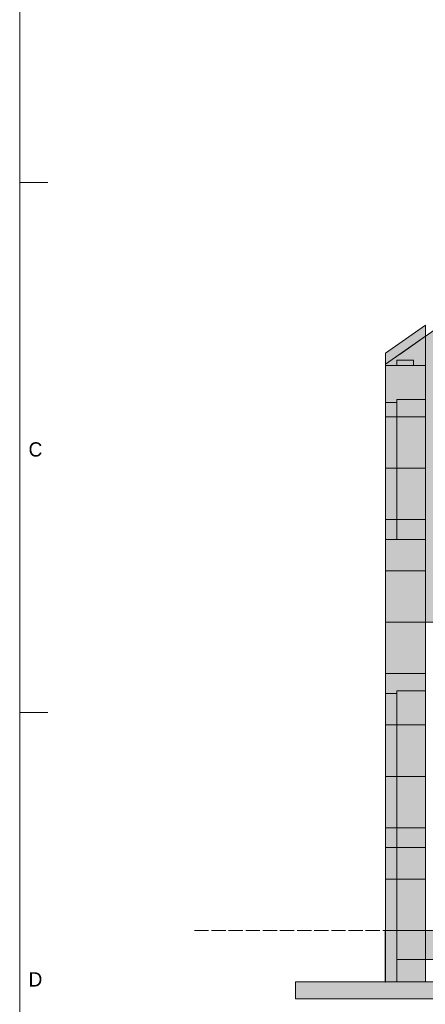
# Model space of a CAD drawing. Header units: millimetres. Extents: x 17 to 413, y 4 to 292.
# Tile 2 of 66: x 20 to 56, y 123 to 210. Entities that reach past the tile are written whole.
import ezdxf
from ezdxf.enums import TextEntityAlignment as Align

# ---------------------------------------------------------------- set-up
doc = ezdxf.new("R2010")
doc.units = ezdxf.units.MM
doc.linetypes.add('DASHED', pattern=[1.524, 1.27, -0.254])
for name, color, linetype in [('FILL-EPS', 7, 'Continuous'), ('FILL-LIGHT', 7, 'Continuous'), ('LINE-C_2E8C94', 7, 'Continuous'), ('LINE-C_337880', 7, 'Continuous'), ('LINE-INK', 7, 'Continuous'), ('LINE-STEEL-DASH', 7, 'DASHED'), ('LINE-STEEL_GREY', 7, 'Continuous'), ('TEXT-STEEL_GREY', 7, 'Continuous')]:
    doc.layers.add(name, color=color, linetype=linetype)

msp = doc.modelspace()

# ---------------------------------------------------------------- hatches: boundary and pattern name
at = {"layer": 'FILL-EPS', "true_color": 0xccffff}
h = msp.add_hatch(color=7, dxfattribs=at)
h.dxf.hatch_style = 1
h.paths.add_polyline_path([(56.101, 156.538), (56.101, 181.988), (56.088, 181.979), (90.405, 206.008), (90.409, 206.011), (90.409, 206.011), (90.422, 206.02), (90.422, 206.02), (91.579, 206.83), (93.421, 206.83), (128.899, 181.988), (128.899, 156.538)])
h = msp.add_hatch(color=7, dxfattribs=at)
h.dxf.hatch_style = 1
h.paths.add_polyline_path([(52.542, 179.398), (52.542, 180.486), (56.098, 182.976), (56.098, 179.398)])
h = msp.add_hatch(color=7, dxfattribs=at)
h.dxf.hatch_style = 1
h.paths.add_polyline_path([(52.542, 180.486), (56.098, 182.976), (56.098, 179.398), (52.542, 179.398)])
h = msp.add_hatch(color=7, dxfattribs=at)
h.dxf.hatch_style = 1
h.paths.add_polyline_path([(52.542, 156.538), (52.542, 171.221), (52.542, 171.231), (52.542, 179.496), (56.101, 181.988), (56.103, 182.004), (56.103, 182.004), (56.105, 182.004), (56.106, 182.003), (56.105, 182), (56.101, 181.988), (56.101, 156.538)])
h = msp.add_hatch(color=7, dxfattribs=at)
h.dxf.hatch_style = 1
h.paths.add_polyline_path([(52.542, 179.496), (53.837, 180.403), (53.843, 180.407), (56.101, 181.988), (56.101, 179.398), (52.542, 179.398)])
h = msp.add_hatch(color=7, dxfattribs=at)
h.dxf.hatch_style = 1
h.paths.add_polyline_path([(52.542, 179.398), (52.542, 179.496), (56.101, 181.988), (56.101, 156.538), (56.101, 156.538), (56.101, 156.528), (56.098, 156.538), (52.542, 156.538), (52.542, 171.232), (52.542, 171.251)])
h = msp.add_hatch(color=7, dxfattribs=at)
h.dxf.hatch_style = 1
h.paths.add_polyline_path([(52.542, 179.496), (56.101, 181.988), (56.101, 156.538), (52.542, 156.538), (52.542, 171.24)])
h = msp.add_hatch(color=7, dxfattribs=at)
h.dxf.hatch_style = 1
h.paths.add_polyline_path([(52.542, 179.398), (56.098, 179.398), (56.098, 179.402), (56.098, 179.398), (56.101, 179.398), (56.101, 156.538), (56.101, 156.538), (56.101, 156.528), (56.102, 156.523), (56.102, 156.523), (56.101, 156.522), (56.101, 156.522), (56.101, 156.522), (56.098, 156.538), (52.542, 156.538), (52.542, 171.24), (52.542, 171.25)])
h = msp.add_hatch(color=7, dxfattribs=at)
h.dxf.hatch_style = 1
h.paths.add_polyline_path([(52.542, 156.538), (52.542, 179.398), (56.098, 179.398), (56.098, 156.538), (52.542, 156.538)])
h = msp.add_hatch(color=7, dxfattribs=at)
h.dxf.hatch_style = 1
h.paths.add_polyline_path([(52.542, 179.398), (56.098, 179.398), (56.098, 156.538), (52.542, 156.538)])
h = msp.add_hatch(color=7, dxfattribs=at)
h.dxf.hatch_style = 1
h.paths.add_polyline_path([(53.548, 176.355), (56.098, 176.355), (56.098, 163.908), (53.548, 163.908)])
h = msp.add_hatch(color=7, dxfattribs=at)
h.dxf.hatch_style = 1
h.paths.add_polyline_path([(53.548, 163.908), (53.548, 176.355), (56.098, 176.355), (56.098, 163.908)])
h = msp.add_hatch(color=7, dxfattribs=at)
h.dxf.hatch_style = 1
h.paths.add_polyline_path([(53.548, 176.355), (56.098, 176.355), (56.098, 163.908), (53.548, 163.908)])
h = msp.add_hatch(color=7, dxfattribs=at)
h.dxf.hatch_style = 1
h.paths.add_polyline_path([(53.548, 163.908), (53.548, 176.355), (56.098, 176.355), (56.098, 163.908)])
h = msp.add_hatch(color=7, dxfattribs=at)
h.dxf.hatch_style = 1
h.paths.add_polyline_path([(53.548, 176.355), (56.098, 176.355), (56.098, 163.908), (53.548, 163.908)])
h = msp.add_hatch(color=7, dxfattribs=at)
h.dxf.hatch_style = 1
h.paths.add_polyline_path([(53.548, 163.908), (53.548, 176.355), (56.098, 176.355), (56.098, 163.908)])
h = msp.add_hatch(color=7, dxfattribs=at)
h.dxf.hatch_style = 1
h.paths.add_polyline_path([(53.548, 176.355), (56.098, 176.355), (56.098, 163.908), (53.548, 163.908)])
h = msp.add_hatch(color=7, dxfattribs=at)
h.dxf.hatch_style = 1
h.paths.add_polyline_path([(53.548, 163.908), (53.548, 176.355), (56.098, 176.355), (56.098, 163.908)])
h = msp.add_hatch(color=7, dxfattribs=at)
h.dxf.hatch_style = 1
h.paths.add_polyline_path([(52.542, 176.105), (53.548, 176.105), (53.548, 163.908), (52.542, 163.908)])
h = msp.add_hatch(color=7, dxfattribs=at)
h.dxf.hatch_style = 1
h.paths.add_polyline_path([(52.542, 163.908), (52.542, 176.105), (53.548, 176.105), (53.548, 163.908)])
h = msp.add_hatch(color=7, dxfattribs=at)
h.dxf.hatch_style = 1
h.paths.add_polyline_path([(52.542, 176.105), (53.548, 176.105), (53.548, 163.908), (52.542, 163.908)])
h = msp.add_hatch(color=7, dxfattribs=at)
h.dxf.hatch_style = 1
h.paths.add_polyline_path([(52.542, 163.908), (52.542, 176.105), (53.548, 176.105), (53.548, 163.908)])
h = msp.add_hatch(color=7, dxfattribs=at)
h.dxf.hatch_style = 1
h.paths.add_polyline_path([(52.542, 176.105), (53.548, 176.105), (53.548, 163.908), (52.542, 163.908)])
h = msp.add_hatch(color=7, dxfattribs=at)
h.dxf.hatch_style = 1
h.paths.add_polyline_path([(52.542, 163.908), (52.542, 176.105), (53.548, 176.105), (53.548, 163.908)])
h = msp.add_hatch(color=7, dxfattribs=at)
h.dxf.hatch_style = 1
h.paths.add_polyline_path([(52.542, 176.105), (53.548, 176.105), (53.548, 163.908), (52.542, 163.908)])
h = msp.add_hatch(color=7, dxfattribs=at)
h.dxf.hatch_style = 1
h.paths.add_polyline_path([(52.542, 163.908), (52.542, 176.105), (53.548, 176.105), (53.548, 163.908)])
h = msp.add_hatch(color=7, dxfattribs=at)
h.dxf.hatch_style = 1
h.paths.add_polyline_path([(52.542, 129.106), (52.542, 156.538), (56.098, 156.538), (56.101, 156.554), (56.101, 156.554), (56.101, 129.106), (56.098, 129.106)])
h = msp.add_hatch(color=7, dxfattribs=at)
h.dxf.hatch_style = 1
h.paths.add_polyline_path([(52.542, 129.106), (52.542, 156.538), (56.101, 156.538), (56.101, 129.106)])
h = msp.add_hatch(color=7, dxfattribs=at)
h.dxf.hatch_style = 1
h.paths.add_polyline_path([(52.542, 156.538), (56.098, 156.538), (56.101, 156.538), (56.101, 129.106), (56.101, 129.106), (56.101, 129.09), (56.101, 129.09), (56.098, 129.106), (52.542, 129.106)])
h = msp.add_hatch(color=7, dxfattribs=at)
h.dxf.hatch_style = 1
h.paths.add_polyline_path([(52.542, 129.106), (52.542, 156.538), (56.098, 156.538), (56.098, 129.106)])
h = msp.add_hatch(color=7, dxfattribs=at)
h.dxf.hatch_style = 1
h.paths.add_polyline_path([(52.542, 156.538), (56.098, 156.538), (56.098, 129.106), (52.542, 129.106)])
h = msp.add_hatch(color=7, dxfattribs=at)
h.dxf.hatch_style = 1
h.paths.add_polyline_path([(52.542, 156.538), (56.101, 156.538), (56.101, 129.106), (52.542, 129.106)])
h = msp.add_hatch(color=7, dxfattribs=at)
h.dxf.hatch_style = 1
h.paths.add_polyline_path([(52.542, 150.197), (53.548, 150.197), (53.548, 129.106), (52.542, 129.106)])
h = msp.add_hatch(color=7, dxfattribs=at)
h.dxf.hatch_style = 1
h.paths.add_polyline_path([(52.542, 129.106), (52.542, 150.197), (53.548, 150.197), (53.548, 129.106)])
h = msp.add_hatch(color=7, dxfattribs=at)
h.dxf.hatch_style = 1
h.paths.add_polyline_path([(52.542, 150.197), (53.548, 150.197), (53.548, 136.476), (52.542, 136.476)])
h = msp.add_hatch(color=7, dxfattribs=at)
h.dxf.hatch_style = 1
h.paths.add_polyline_path([(52.542, 136.476), (52.542, 150.197), (53.548, 150.197), (53.548, 136.476)])
h = msp.add_hatch(color=7, dxfattribs=at)
h.dxf.hatch_style = 1
h.paths.add_polyline_path([(52.542, 150.197), (53.548, 150.197), (53.548, 136.476), (52.542, 136.476)])
h = msp.add_hatch(color=7, dxfattribs=at)
h.dxf.hatch_style = 1
h.paths.add_polyline_path([(52.542, 136.476), (52.542, 150.197), (53.548, 150.197), (53.548, 136.476)])
h = msp.add_hatch(color=7, dxfattribs=at)
h.dxf.hatch_style = 1
h.paths.add_polyline_path([(52.542, 150.197), (53.548, 150.197), (53.548, 129.106), (52.542, 129.106)])
h = msp.add_hatch(color=7, dxfattribs=at)
h.dxf.hatch_style = 1
h.paths.add_polyline_path([(52.542, 129.106), (52.542, 150.197), (53.548, 150.197), (53.548, 129.106)])
h = msp.add_hatch(color=7, dxfattribs=at)
h.dxf.hatch_style = 1
h.paths.add_polyline_path([(53.548, 150.447), (56.098, 150.447), (56.098, 129.106), (53.548, 129.106)])
h = msp.add_hatch(color=7, dxfattribs=at)
h.dxf.hatch_style = 1
h.paths.add_polyline_path([(53.548, 129.106), (53.548, 150.447), (56.098, 150.447), (56.098, 129.106)])
h = msp.add_hatch(color=7, dxfattribs=at)
h.dxf.hatch_style = 1
h.paths.add_polyline_path([(53.548, 150.447), (56.098, 150.447), (56.098, 136.476), (53.548, 136.476)])
h = msp.add_hatch(color=7, dxfattribs=at)
h.dxf.hatch_style = 1
h.paths.add_polyline_path([(53.548, 136.476), (53.548, 150.447), (56.098, 150.447), (56.098, 136.476)])
h = msp.add_hatch(color=7, dxfattribs=at)
h.dxf.hatch_style = 1
h.paths.add_polyline_path([(53.548, 150.447), (56.098, 150.447), (56.098, 136.476), (53.548, 136.476)])
h = msp.add_hatch(color=7, dxfattribs=at)
h.dxf.hatch_style = 1
h.paths.add_polyline_path([(53.548, 136.476), (53.548, 150.447), (56.098, 150.447), (56.098, 136.476)])
h = msp.add_hatch(color=7, dxfattribs=at)
h.dxf.hatch_style = 1
h.paths.add_polyline_path([(53.548, 150.447), (56.098, 150.447), (56.098, 129.106), (53.548, 129.106)])
h = msp.add_hatch(color=7, dxfattribs=at)
h.dxf.hatch_style = 1
h.paths.add_polyline_path([(53.548, 129.106), (53.548, 150.447), (56.098, 150.447), (56.098, 129.106)])
at = {"layer": 'FILL-EPS', "true_color": 0xc0f0f0}
h = msp.add_hatch(color=254, dxfattribs=at)
h.dxf.hatch_style = 1
h.paths.add_polyline_path([(52.534, 129.106), (52.534, 129.122), (52.536, 129.122), (52.536, 129.122), (52.539, 129.122), (52.542, 129.122), (52.542, 124.534), (52.542, 124.534), (52.542, 124.518), (52.542, 124.518), (52.538, 124.518), (52.534, 124.518)])
at = {"layer": 'FILL-EPS', "true_color": 0xccffff}
h = msp.add_hatch(color=7, dxfattribs=at)
h.dxf.hatch_style = 1
h.paths.add_polyline_path([(52.542, 124.534), (52.542, 129.106), (53.559, 129.106), (53.559, 124.534)])
h = msp.add_hatch(color=7, dxfattribs=at)
h.dxf.hatch_style = 1
h.paths.add_polyline_path([(52.542, 129.106), (53.559, 129.106), (53.559, 124.534), (52.542, 124.534)])
h = msp.add_hatch(color=7, dxfattribs=at)
h.dxf.hatch_style = 1
h.paths.add_polyline_path([(52.542, 124.534), (52.542, 129.106), (53.559, 129.106), (53.559, 124.534)])
h = msp.add_hatch(color=7, dxfattribs=at)
h.dxf.hatch_style = 1
h.paths.add_polyline_path([(52.542, 129.106), (53.559, 129.106), (53.559, 124.534), (52.542, 124.534)])
h = msp.add_hatch(color=7, dxfattribs=at)
h.dxf.hatch_style = 1
h.paths.add_polyline_path([(52.542, 129.106), (56.101, 129.106), (56.101, 124.534), (52.542, 124.534)])
h = msp.add_hatch(color=7, dxfattribs=at)
h.dxf.hatch_style = 1
h.paths.add_polyline_path([(52.542, 124.534), (52.542, 129.106), (56.101, 129.106), (56.101, 124.534)])
h = msp.add_hatch(color=7, dxfattribs=at)
h.dxf.hatch_style = 1
h.paths.add_polyline_path([(53.559, 129.106), (55.086, 129.106), (56.101, 129.106), (56.101, 124.534), (55.086, 124.534), (53.559, 124.534)])
h = msp.add_hatch(color=7, dxfattribs=at)
h.dxf.hatch_style = 1
h.paths.add_polyline_path([(53.559, 124.534), (53.559, 129.106), (56.101, 129.106), (56.101, 124.534)])
at = {"layer": 'FILL-LIGHT', "true_color": 0xd9d9d9}
h = msp.add_hatch(color=254, dxfattribs=at)
h.dxf.hatch_style = 1
h.paths.add_polyline_path([(53.559, 179.398), (53.559, 179.866), (55.058, 179.866), (55.058, 179.398)])
h = msp.add_hatch(color=254, dxfattribs=at)
h.dxf.hatch_style = 1
h.paths.add_polyline_path([(53.559, 179.866), (55.058, 179.866), (55.058, 179.398), (53.559, 179.398)])
h = msp.add_hatch(color=254, dxfattribs=at)
h.dxf.hatch_style = 1
h.paths.add_polyline_path([(53.559, 179.398), (53.559, 179.866), (55.058, 179.866), (55.058, 179.398)])
h = msp.add_hatch(color=254, dxfattribs=at)
h.dxf.hatch_style = 1
h.paths.add_polyline_path([(53.559, 179.866), (55.058, 179.866), (55.058, 179.398), (53.559, 179.398)])
at = {"layer": 'FILL-LIGHT', "true_color": 0xdbdbde}
h = msp.add_hatch(color=254, dxfattribs=at)
h.dxf.hatch_style = 1
h.paths.add_polyline_path([(53.559, 126.534), (53.559, 129.106), (131.441, 129.106), (131.441, 126.534)])
h = msp.add_hatch(color=254, dxfattribs=at)
h.dxf.hatch_style = 1
h.paths.add_polyline_path([(53.559, 129.106), (131.441, 129.106), (131.441, 126.534), (53.559, 126.534)])
h = msp.add_hatch(color=254, dxfattribs=at)
h.dxf.hatch_style = 1
h.paths.add_polyline_path([(44.542, 123.034), (44.542, 124.534), (140.458, 124.534), (140.458, 123.034)])
h = msp.add_hatch(color=254, dxfattribs=at)
h.dxf.hatch_style = 1
h.paths.add_polyline_path([(44.542, 124.534), (140.458, 124.534), (140.458, 123.034), (44.542, 123.034)])

# ---------------------------------------------------------------- linework, layer by layer
at = {"layer": 'LINE-C_2E8C94', "lineweight": 5}
for points in [[(56.101, 156.538), (56.101, 181.988), (56.088, 181.979), (90.405, 206.008), (90.409, 206.011), (90.409, 206.011), (90.422, 206.02), (90.422, 206.02), (91.579, 206.83), (93.421, 206.83), (128.899, 181.988), (128.899, 156.538)], [(52.542, 179.398), (52.542, 180.486), (56.098, 182.976), (56.098, 179.398)], [(52.542, 180.486), (52.542, 180.486), (52.542, 180.486), (56.098, 182.976), (56.098, 179.398), (56.098, 179.398), (52.542, 179.398)], [(52.542, 156.538), (52.542, 156.538), (52.542, 171.221), (52.542, 171.231), (52.542, 179.496), (56.101, 181.988), (56.103, 182.004), (56.103, 182.004), (56.105, 182.004), (56.106, 182.003), (56.105, 182), (56.101, 181.988), (56.101, 156.538)], [(52.542, 179.496), (52.542, 179.496), (52.542, 179.496), (53.837, 180.403), (53.843, 180.407), (53.843, 180.407), (56.101, 181.988), (56.101, 179.398), (56.101, 179.398), (56.101, 179.398), (52.542, 179.398), (52.542, 179.496)], [(52.542, 179.398), (52.542, 179.398), (52.542, 179.496), (56.101, 181.988), (56.101, 181.988), (56.101, 181.988), (56.101, 181.988), (56.101, 156.538), (56.101, 156.538), (56.101, 156.538), (56.101, 156.528), (56.098, 156.538), (52.542, 156.538), (52.542, 171.232), (52.542, 171.251), (52.542, 171.251)], [(52.542, 179.496), (56.101, 181.988), (56.101, 156.538), (52.542, 156.538), (52.542, 171.24)], [(52.542, 179.398), (52.542, 179.398), (56.098, 179.398), (56.098, 179.402), (56.098, 179.398), (56.101, 179.398), (56.101, 156.538), (56.101, 156.538), (56.101, 156.538), (56.101, 156.528), (56.102, 156.523), (56.102, 156.523), (56.101, 156.522), (56.101, 156.522), (56.101, 156.522), (56.098, 156.538), (52.542, 156.538), (52.542, 171.24), (52.542, 171.25)], [(52.542, 156.538), (52.542, 179.398), (56.098, 179.398), (56.098, 156.538), (52.542, 156.538), (52.542, 156.538)], [(52.542, 179.398), (56.098, 179.398), (56.098, 156.538), (56.098, 156.538), (56.098, 156.538), (52.542, 156.538)], [(53.548, 176.355), (56.098, 176.355), (56.098, 163.908), (53.548, 163.908)], [(53.548, 163.908), (53.548, 176.355), (56.098, 176.355), (56.098, 163.908)], [(53.548, 176.355), (56.098, 176.355), (56.098, 163.908), (53.548, 163.908)], [(53.548, 163.908), (53.548, 176.355), (56.098, 176.355), (56.098, 163.908)], [(53.548, 176.355), (56.098, 176.355), (56.098, 163.908), (53.548, 163.908)], [(53.548, 163.908), (53.548, 176.355), (56.098, 176.355), (56.098, 163.908)], [(53.548, 176.355), (56.098, 176.355), (56.098, 163.908), (53.548, 163.908)], [(53.548, 163.908), (53.548, 176.355), (56.098, 176.355), (56.098, 163.908)], [(52.542, 176.105), (53.548, 176.105), (53.548, 163.908), (52.542, 163.908)], [(52.542, 163.908), (52.542, 176.105), (53.548, 176.105), (53.548, 163.908)], [(52.542, 176.105), (53.548, 176.105), (53.548, 163.908), (52.542, 163.908)], [(52.542, 163.908), (52.542, 176.105), (53.548, 176.105), (53.548, 163.908)], [(52.542, 176.105), (53.548, 176.105), (53.548, 163.908), (52.542, 163.908)], [(52.542, 163.908), (52.542, 176.105), (53.548, 176.105), (53.548, 163.908)], [(52.542, 176.105), (53.548, 176.105), (53.548, 163.908), (52.542, 163.908)], [(52.542, 163.908), (52.542, 176.105), (53.548, 176.105), (53.548, 163.908)], [(52.542, 129.106), (52.542, 129.106), (52.542, 129.106), (52.542, 156.538), (56.098, 156.538), (56.101, 156.554), (56.101, 156.554), (56.101, 129.106), (56.098, 129.106), (56.098, 129.106)], [(52.542, 129.106), (52.542, 156.538), (56.101, 156.538), (56.101, 156.538), (56.101, 156.538), (56.101, 129.106)], [(52.542, 156.538), (52.542, 156.538), (56.098, 156.538), (56.098, 156.538), (56.101, 156.538), (56.101, 129.106), (56.101, 129.106), (56.101, 129.106), (56.101, 129.09), (56.101, 129.09), (56.098, 129.106), (52.542, 129.106)], [(52.542, 129.106), (52.542, 129.106), (52.542, 129.106), (52.542, 156.538), (56.098, 156.538), (56.098, 156.538), (56.098, 156.538), (56.098, 129.106)], [(52.542, 156.538), (52.542, 156.538), (56.098, 156.538), (56.098, 129.106), (52.542, 129.106)], [(52.542, 156.538), (52.542, 156.538), (52.542, 156.538), (56.101, 156.538), (56.101, 129.106), (56.101, 129.106), (52.542, 129.106)], [(52.542, 150.197), (53.548, 150.197), (53.548, 129.106), (52.542, 129.106)], [(52.542, 129.106), (52.542, 129.106), (52.542, 150.197), (53.548, 150.197), (53.548, 129.106)], [(52.542, 150.197), (52.542, 150.197), (53.548, 150.197), (53.548, 136.476), (53.548, 136.476), (53.548, 136.476), (52.542, 136.476)], [(52.542, 136.476), (52.542, 150.197), (53.548, 150.197), (53.548, 136.476)], [(52.542, 150.197), (52.542, 150.197), (53.548, 150.197), (53.548, 136.476), (53.548, 136.476), (53.548, 136.476), (52.542, 136.476)], [(52.542, 136.476), (52.542, 150.197), (53.548, 150.197), (53.548, 136.476)], [(52.542, 150.197), (53.548, 150.197), (53.548, 129.106), (52.542, 129.106)], [(52.542, 129.106), (52.542, 129.106), (52.542, 150.197), (53.548, 150.197), (53.548, 129.106)], [(53.548, 150.447), (53.548, 150.447), (53.548, 150.447), (56.098, 150.447), (56.098, 129.106), (56.098, 129.106), (53.548, 129.106)], [(53.548, 129.106), (53.548, 150.447), (56.098, 150.447), (56.098, 129.106)], [(53.548, 150.447), (56.098, 150.447), (56.098, 136.476), (56.098, 136.476), (53.548, 136.476)], [(53.548, 136.476), (53.548, 136.476), (53.548, 150.447), (56.098, 150.447), (56.098, 136.476), (53.548, 136.476)], [(53.548, 150.447), (56.098, 150.447), (56.098, 136.476), (56.098, 136.476), (53.548, 136.476)], [(53.548, 136.476), (53.548, 136.476), (53.548, 150.447), (56.098, 150.447), (56.098, 136.476), (53.548, 136.476)], [(53.548, 150.447), (53.548, 150.447), (53.548, 150.447), (56.098, 150.447), (56.098, 129.106), (56.098, 129.106), (53.548, 129.106)], [(53.548, 129.106), (53.548, 150.447), (56.098, 150.447), (56.098, 129.106)], [(52.534, 129.106), (52.534, 129.122), (52.536, 129.122), (52.536, 129.122), (52.539, 129.122), (52.542, 129.122), (52.542, 124.534), (52.542, 124.534), (52.542, 124.518), (52.542, 124.518), (52.538, 124.518), (52.534, 124.518)], [(52.542, 124.534), (52.542, 129.106), (53.559, 129.106), (53.559, 124.534), (52.542, 124.534)], [(52.542, 129.106), (52.542, 129.106), (52.542, 129.106), (52.542, 129.106), (53.559, 129.106), (53.559, 124.534), (53.559, 124.534), (53.559, 124.534), (53.559, 124.534), (53.559, 124.534), (52.542, 124.534), (52.542, 129.106)], [(52.542, 124.534), (52.542, 129.106), (53.559, 129.106), (53.559, 124.534), (52.542, 124.534)], [(52.542, 129.106), (52.542, 129.106), (52.542, 129.106), (52.542, 129.106), (53.559, 129.106), (53.559, 124.534), (53.559, 124.534), (53.559, 124.534), (53.559, 124.534), (53.559, 124.534), (52.542, 124.534), (52.542, 129.106)], [(52.542, 129.106), (56.101, 129.106), (56.101, 124.534), (52.542, 124.534)], [(52.542, 124.534), (52.542, 129.106), (56.101, 129.106), (56.101, 124.534), (52.542, 124.534)], [(53.559, 129.106), (55.086, 129.106), (56.101, 129.106), (56.101, 124.534), (56.101, 124.534), (55.086, 124.534), (55.086, 124.534), (55.086, 124.534), (53.559, 124.534)], [(53.559, 124.534), (53.559, 129.106), (56.101, 129.106), (56.101, 129.106), (56.101, 124.534)]]:
    msp.add_lwpolyline(points, close=True, dxfattribs=at)
at = {"layer": 'LINE-C_337880', "lineweight": 5}
for p, q in [((52.553, 179.398), (56.091, 179.398)), ((52.553, 179.398), (56.091, 179.398)), ((52.553, 179.398), (56.091, 179.398)), ((52.553, 174.826), (56.091, 174.826)), ((52.553, 174.826), (56.091, 174.826)), ((52.553, 174.826), (56.088, 174.826)), ((52.553, 174.826), (53.538, 174.826)), ((52.553, 174.826), (53.538, 174.826)), ((52.553, 174.826), (53.538, 174.826)), ((52.553, 174.826), (53.538, 174.826)), ((52.553, 174.826), (53.538, 174.826)), ((52.553, 174.826), (53.538, 174.826)), ((52.553, 174.826), (53.538, 174.826)), ((52.553, 174.826), (53.538, 174.826)), ((52.553, 174.826), (56.088, 174.826)), ((52.553, 174.826), (56.091, 174.826)), ((52.553, 174.826), (56.091, 174.826)), ((53.558, 174.826), (56.088, 174.826)), ((53.558, 174.826), (56.088, 174.826)), ((53.558, 174.826), (56.088, 174.826)), ((53.558, 174.826), (56.088, 174.826)), ((53.558, 174.826), (56.088, 174.826)), ((53.558, 174.826), (56.088, 174.826)), ((53.558, 174.826), (56.088, 174.826)), ((53.558, 174.826), (56.088, 174.826)), ((52.553, 170.254), (56.091, 170.254)), ((52.553, 170.254), (56.091, 170.254)), ((52.553, 170.254), (56.088, 170.254)), ((52.553, 170.254), (53.538, 170.254)), ((52.553, 170.254), (53.538, 170.254)), ((52.553, 170.254), (53.538, 170.254)), ((52.553, 170.254), (53.538, 170.254)), ((52.553, 170.254), (53.538, 170.254)), ((52.553, 170.254), (53.538, 170.254)), ((52.553, 170.254), (53.538, 170.254)), ((52.553, 170.254), (53.538, 170.254)), ((52.553, 170.254), (56.088, 170.254)), ((52.553, 170.254), (56.091, 170.254)), ((52.553, 170.254), (56.091, 170.254)), ((53.558, 170.254), (56.088, 170.254)), ((53.558, 170.254), (56.088, 170.254)), ((53.558, 170.254), (56.088, 170.254)), ((53.558, 170.254), (56.088, 170.254)), ((53.558, 170.254), (56.088, 170.254)), ((53.558, 170.254), (56.088, 170.254)), ((53.558, 170.254), (56.088, 170.254)), ((53.558, 170.254), (56.088, 170.254)), ((52.553, 165.682), (56.091, 165.682)), ((52.553, 165.682), (56.091, 165.682)), ((52.553, 165.682), (56.088, 165.682)), ((52.553, 165.682), (53.538, 165.682)), ((52.553, 165.682), (53.538, 165.682)), ((52.553, 165.682), (53.538, 165.682)), ((52.553, 165.682), (53.538, 165.682)), ((52.553, 165.682), (53.538, 165.682)), ((52.553, 165.682), (53.538, 165.682)), ((52.553, 165.682), (53.538, 165.682)), ((52.553, 165.682), (53.538, 165.682)), ((52.553, 165.682), (56.088, 165.682)), ((52.553, 165.682), (56.091, 165.682)), ((52.553, 165.682), (56.091, 165.682)), ((53.558, 165.682), (56.088, 165.682)), ((53.558, 165.682), (56.088, 165.682)), ((53.558, 165.682), (56.088, 165.682)), ((53.558, 165.682), (56.088, 165.682)), ((53.558, 165.682), (56.088, 165.682)), ((53.558, 165.682), (56.088, 165.682)), ((53.558, 165.682), (56.088, 165.682)), ((53.558, 165.682), (56.088, 165.682)), ((52.553, 161.11), (56.091, 161.11)), ((52.553, 161.11), (56.091, 161.11)), ((52.553, 161.11), (56.088, 161.11)), ((52.553, 161.11), (56.088, 161.11)), ((52.553, 161.11), (56.091, 161.11)), ((52.553, 161.11), (56.091, 161.11)), ((52.553, 151.966), (56.091, 151.966)), ((52.553, 151.966), (56.091, 151.966)), ((52.553, 151.966), (56.088, 151.966)), ((52.553, 151.966), (56.088, 151.966)), ((52.553, 151.966), (56.091, 151.966)), ((52.553, 151.966), (56.091, 151.966)), ((52.553, 147.394), (56.091, 147.394)), ((52.553, 147.394), (56.091, 147.394)), ((52.553, 147.394), (56.088, 147.394)), ((52.553, 147.394), (53.538, 147.394)), ((52.553, 147.394), (53.538, 147.394)), ((52.553, 147.394), (53.538, 147.394)), ((52.553, 147.394), (53.538, 147.394)), ((52.553, 147.394), (53.538, 147.394)), ((52.553, 147.394), (53.538, 147.394)), ((52.553, 147.394), (53.538, 147.394)), ((52.553, 147.394), (53.538, 147.394)), ((52.553, 147.394), (56.088, 147.394)), ((52.553, 147.394), (56.091, 147.394)), ((52.553, 147.394), (56.091, 147.394)), ((53.558, 147.394), (56.088, 147.394)), ((53.558, 147.394), (56.088, 147.394)), ((53.558, 147.394), (56.088, 147.394)), ((53.558, 147.394), (56.088, 147.394)), ((53.558, 147.394), (56.088, 147.394)), ((53.558, 147.394), (56.088, 147.394)), ((53.558, 147.394), (56.088, 147.394)), ((53.558, 147.394), (56.088, 147.394)), ((52.553, 142.822), (56.091, 142.822)), ((52.553, 142.822), (56.091, 142.822)), ((52.553, 142.822), (56.088, 142.822)), ((52.553, 142.822), (53.538, 142.822)), ((52.553, 142.822), (53.538, 142.822)), ((52.553, 142.822), (53.538, 142.822)), ((52.553, 142.822), (53.538, 142.822)), ((52.553, 142.822), (53.538, 142.822)), ((52.553, 142.822), (53.538, 142.822)), ((52.553, 142.822), (53.538, 142.822)), ((52.553, 142.822), (53.538, 142.822)), ((52.553, 142.822), (56.088, 142.822)), ((52.553, 142.822), (56.091, 142.822)), ((52.553, 142.822), (56.091, 142.822)), ((53.558, 142.822), (56.088, 142.822)), ((53.558, 142.822), (56.088, 142.822)), ((53.558, 142.822), (56.088, 142.822)), ((53.558, 142.822), (56.088, 142.822)), ((53.558, 142.822), (56.088, 142.822)), ((53.558, 142.822), (56.088, 142.822)), ((53.558, 142.822), (56.088, 142.822)), ((53.558, 142.822), (56.088, 142.822)), ((52.553, 138.25), (56.091, 138.25)), ((52.553, 138.25), (56.091, 138.25)), ((52.553, 138.25), (56.088, 138.25)), ((52.553, 138.25), (53.538, 138.25)), ((52.553, 138.25), (53.538, 138.25)), ((52.553, 138.25), (53.538, 138.25)), ((52.553, 138.25), (53.538, 138.25)), ((52.553, 138.25), (53.538, 138.25)), ((52.553, 138.25), (53.538, 138.25)), ((52.553, 138.25), (53.538, 138.25)), ((52.553, 138.25), (53.538, 138.25)), ((52.553, 138.25), (56.088, 138.25)), ((52.553, 138.25), (56.091, 138.25)), ((52.553, 138.25), (56.091, 138.25)), ((53.558, 138.25), (56.088, 138.25)), ((53.558, 138.25), (56.088, 138.25)), ((53.558, 138.25), (56.088, 138.25)), ((53.558, 138.25), (56.088, 138.25)), ((53.558, 138.25), (56.088, 138.25)), ((53.558, 138.25), (56.088, 138.25)), ((53.558, 138.25), (56.088, 138.25)), ((53.558, 138.25), (56.088, 138.25)), ((52.553, 133.678), (56.091, 133.678)), ((52.553, 133.678), (56.091, 133.678)), ((52.553, 133.678), (56.088, 133.678)), ((52.553, 133.678), (53.538, 133.678)), ((52.553, 133.678), (53.538, 133.678)), ((52.553, 133.678), (53.538, 133.678)), ((52.553, 133.678), (53.538, 133.678)), ((52.553, 133.678), (56.088, 133.678)), ((52.553, 133.678), (56.091, 133.678)), ((52.553, 133.678), (56.091, 133.678)), ((53.558, 133.678), (56.088, 133.678)), ((53.558, 133.678), (56.088, 133.678)), ((53.558, 133.678), (56.088, 133.678)), ((53.558, 133.678), (56.088, 133.678))]:
    msp.add_line(p, q, dxfattribs=at)
at = {"layer": 'LINE-INK', "lineweight": 5}
for p, q in [((20, 195.667), (22.5, 195.667)), ((20, 148.5), (22.5, 148.5))]:
    msp.add_line(p, q, dxfattribs=at)
msp.add_lwpolyline([(20, 7), (413, 7), (413, 290), (20, 290)], close=True, dxfattribs=at)
at = {"layer": 'LINE-STEEL-DASH', "lineweight": 5}
msp.add_line((35.542, 129.106), (141.257, 129.106), dxfattribs=at)
at = {"layer": 'LINE-STEEL_GREY', "lineweight": 5}
for points in [[(53.559, 179.398), (53.559, 179.866), (55.058, 179.866), (55.058, 179.866), (55.058, 179.398), (53.559, 179.398)], [(53.559, 179.866), (53.559, 179.866), (55.058, 179.866), (55.058, 179.398), (55.058, 179.398), (53.559, 179.398)], [(53.559, 179.398), (53.559, 179.866), (55.058, 179.866), (55.058, 179.866), (55.058, 179.398), (53.559, 179.398)], [(53.559, 179.866), (53.559, 179.866), (55.058, 179.866), (55.058, 179.398), (55.058, 179.398), (53.559, 179.398)], [(53.559, 126.534), (53.559, 129.106), (131.441, 129.106), (131.441, 126.534), (53.559, 126.534)], [(53.559, 129.106), (131.441, 129.106), (131.441, 126.534), (53.559, 126.534)], [(44.542, 123.034), (44.542, 124.534), (140.458, 124.534), (140.458, 124.534), (140.458, 124.534), (140.458, 123.034)], [(44.542, 124.534), (44.542, 124.534), (140.458, 124.534), (140.458, 123.034), (44.542, 123.034)]]:
    msp.add_lwpolyline(points, close=True, dxfattribs=at)

# ---------------------------------------------------------------- texts
at = {"layer": 'TEXT-STEEL_GREY'}
for s, p in [('C', (21.4, 171.283)), ('D', (21.4, 124.117))]:
    msp.add_text(s, height=1.27, dxfattribs=at).set_placement(p, align=Align.CENTER)

doc.saveas('drawing.dxf')
